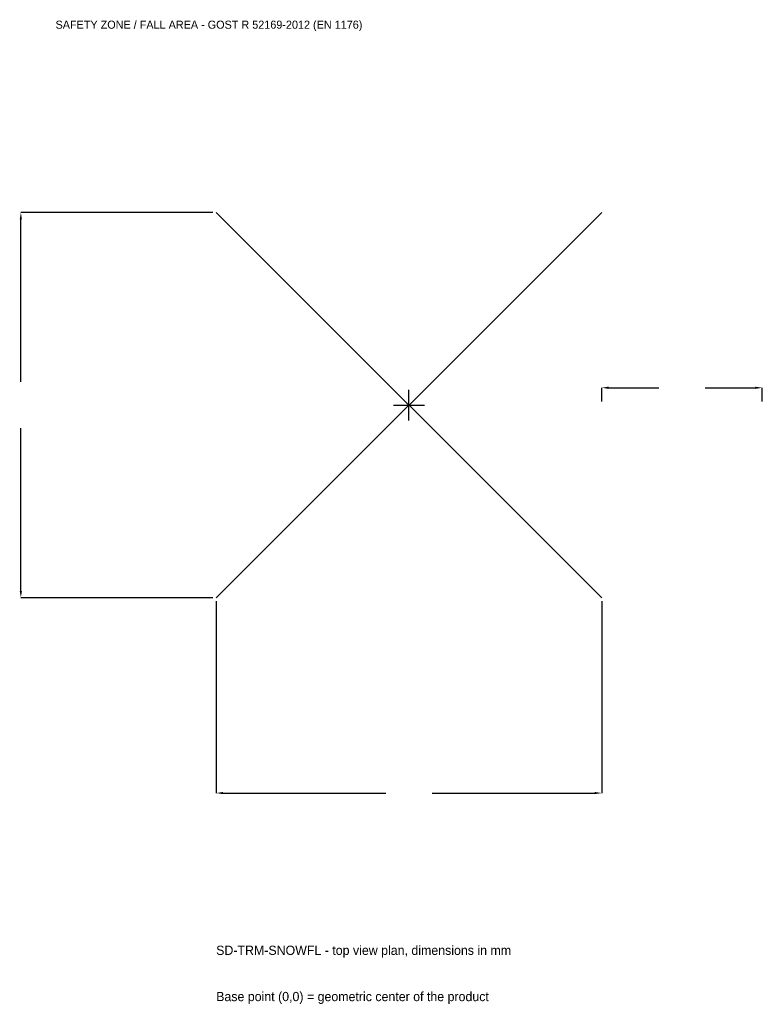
# Model space of a CAD drawing. Extents: x -3635 to 3300, y -5597 to 3600.
import ezdxf

# ---------------------------------------------------------------- set-up
doc = ezdxf.new("R2010")
doc.units = 0
for name, color, linetype in [('GP_MAF_zona_bezopasnosti', 1, 'Continuous'), ('ZSK_DANNYE', 3, 'Continuous'), ('ZSK_KONTUR', 7, 'Continuous'), ('ZSK_RAZMERY', 8, 'Continuous')]:
    doc.layers.add(name, color=color, linetype=linetype)
doc.dimstyles.new('ORION', dxfattribs={"dimtxt": 108, "dimasz": 64.8, "dimexe": 1.25, "dimexo": 32.4, "dimtad": 1, "dimcen": 2.5, "dimazin": 3, "dimtfac": 1, "dimtmove": 0, "dimatfit": 3})

# ---------------------------------------------------------------- blocks, each defined once
blk = doc.blocks.new('_CLOSEDFILLED')
at = {"color": 0, "linetype": 'BYBLOCK'}
blk.add_solid([(-1, 0.16), (0, 0), (-1, -0.16)], dxfattribs=at)
blk = doc.blocks.new('*D1')
for p, q in [((-1800, -1832.4), (-1800, -3624)), ((1800, -1832.4), (1800, -3624)), ((-1735.2, -3624), (-216, -3624)), ((216, -3624), (1735.2, -3624))]:
    blk.add_line(p, q)
at = {"layer": 'Defpoints'}
for p in [(-1800, -1800), (1800, -1800), (-1800, -3624)]:
    blk.add_point(p, dxfattribs=at)
at = {"layer": 'ZSK_RAZMERY', "xscale": 64.8, "yscale": 64.8, "rotation": 180}
blk.add_blockref('_CLOSEDFILLED', (-1800, -3624), dxfattribs=at)
at = {"layer": 'ZSK_RAZMERY', "xscale": 64.8, "yscale": 64.8}
blk.add_blockref('_CLOSEDFILLED', (1800, -3624), dxfattribs=at)
blk = doc.blocks.new('*D2')
for p, q in [((-1832.4, 1800), (-3624, 1800)), ((-3624, 216), (-3624, 1735.2)), ((-3624, -1735.2), (-3624, -216)), ((-1832.4, -1800), (-3624, -1800))]:
    blk.add_line(p, q)
at = {"layer": 'Defpoints'}
for p in [(-1800, 1800), (-3624, -1800), (-1800, -1800)]:
    blk.add_point(p, dxfattribs=at)
at = {"layer": 'ZSK_RAZMERY', "xscale": 64.8, "yscale": 64.8}
for p, rotation in [((-3624, 1800), 90), ((-3624, -1800), 270)]:
    blk.add_blockref('_CLOSEDFILLED', p, dxfattribs=dict(at, rotation=rotation))
blk = doc.blocks.new('*D3')
for p, q in [((1800, 32.4), (1800, 162)), ((1864.8, 162), (2334, 162)), ((2766, 162), (3235.2, 162)), ((3300, 32.4), (3300, 162))]:
    blk.add_line(p, q)
at = {"layer": 'Defpoints'}
for p in [(1800, 162), (1800, 0), (3300, 0)]:
    blk.add_point(p, dxfattribs=at)
at = {"layer": 'ZSK_RAZMERY', "xscale": 64.8, "yscale": 64.8, "rotation": 180}
blk.add_blockref('_CLOSEDFILLED', (1800, 162), dxfattribs=at)
at = {"layer": 'ZSK_RAZMERY', "xscale": 64.8, "yscale": 64.8}
blk.add_blockref('_CLOSEDFILLED', (3300, 162), dxfattribs=at)
blk = doc.blocks.new('B1')
at = {"layer": 'ZSK_KONTUR'}
for p, q in [((-1800, -1800), (1800, 1800)), ((-1800, 1800), (1800, -1800))]:
    blk.add_line(p, q, dxfattribs=at)
at = {"layer": 'ZSK_RAZMERY'}
for p, q in [((0, -144), (0, 144)), ((-144, 0), (144, 0))]:
    blk.add_line(p, q, dxfattribs=at)
at = {"layer": 'GP_MAF_zona_bezopasnosti', "color": 1}
blk.add_text('SAFETY ZONE / FALL AREA - GOST R 52169-2012 (EN 1176)', height=75.6, dxfattribs=at).set_placement((-3300, 3516))
at = {"layer": 'ZSK_RAZMERY'}
dim = blk.add_linear_dim(base=(-3624, -1800), p1=(-1800, -1800), p2=(-1800, 1800), angle=90, dimstyle='ORION', dxfattribs=at)
dim.commit()
dim.dimension.update_dxf_attribs({"geometry": '*D2', "text_midpoint": (-3624, 0)})
for base, p1, p2, picture, middle in [((1800, 162), (1800, 0), (3300, 0), '*D3', (2550, 162)), ((-1800, -3624), (-1800, -1800), (1800, -1800), '*D1', (0, -3624))]:
    dim = blk.add_linear_dim(base=base, p1=p1, p2=p2, dimstyle='ORION', dxfattribs=at)
    dim.commit()
    dim.dimension.update_dxf_attribs({"geometry": picture, "text_midpoint": middle})

msp = doc.modelspace()

# ---------------------------------------------------------------- block references
msp.add_blockref('B1', (0, 0))

# ---------------------------------------------------------------- texts
at = {"layer": 'ZSK_DANNYE', "color": 3}
msp.add_text('SD-TRM-SNOWFL - top view plan, dimensions in mm', height=86.4, dxfattribs=at).set_placement((-1800, -5136))
at = {"layer": 'ZSK_DANNYE', "color": 7}
msp.add_text('Base point (0,0) = geometric center of the product', height=86.4, dxfattribs=at).set_placement((-1800, -5568))

doc.saveas('drawing.dxf')
